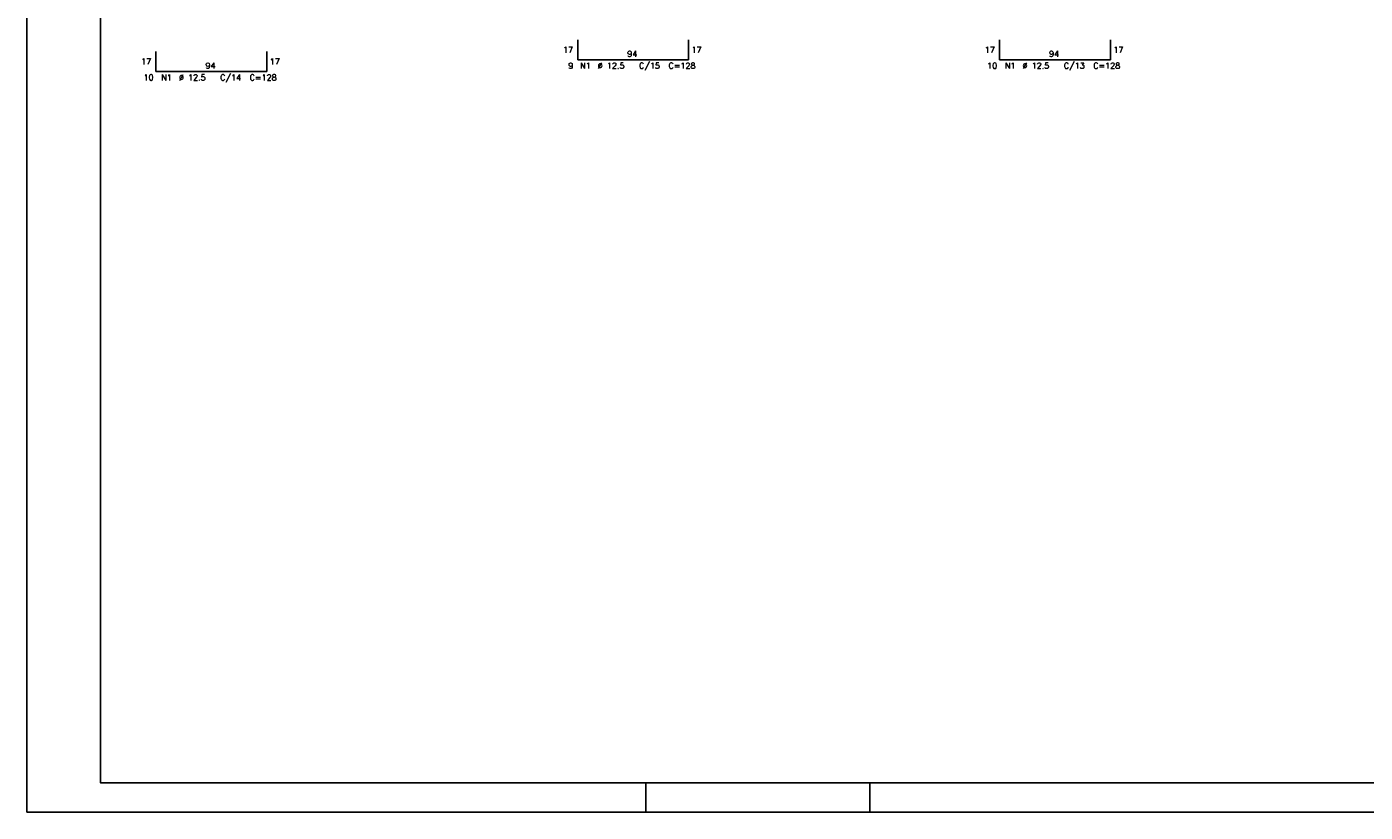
# Model space of a CAD drawing. Extents: x 0 to 84.1, y 0 to 59.4.
# Tile 1 of 6: x 0 to 45.4, y 0 to 26.6. Entities that reach past the tile are written whole.
import ezdxf

# ---------------------------------------------------------------- set-up
doc = ezdxf.new("R2010")
doc.units = 0
doc.header["$MEASUREMENT"] = 0
doc.layers.add('2', color=2, linetype='CONTINUOUS')
doc.layers.add('6', color=6, linetype='CONTINUOUS')
doc.styles.get("Standard").update_dxf_attribs({"font": 'ROMANS.SHX'})

msp = doc.modelspace()

# ---------------------------------------------------------------- linework, layer by layer
at = {"layer": '2', "linetype": 'Continuous'}
for p, q in [((0, 59.400002), (0, 0)), ((21, 1), (21, 0)), ((28.600006, 0), (28.600006, 1)), ((0, 0), (84.100006, 0))]:
    msp.add_line(p, q, dxfattribs=at)
msp.add_lwpolyline([(83.100006, 1), (2.5, 1), (2.5, 58.400002), (83.100006, 58.400002), (83.100006, 1)], dxfattribs=at)
at = {"layer": '6', "linetype": 'Continuous'}
for p, q in [((18.6872, 26.2028), (18.6872, 25.5228)), ((22.4472, 25.5228), (22.4472, 26.2028)), ((32.9944, 26.2028), (32.9944, 25.5228)), ((36.7544, 25.5228), (36.7544, 26.2028)), ((4.38, 25.8028), (4.38, 25.1228)), ((8.14, 25.1228), (8.14, 25.8028)), ((18.6872, 25.5228), (22.4472, 25.5228)), ((32.9944, 25.5228), (36.7544, 25.5228)), ((4.38, 25.1228), (8.14, 25.1228))]:
    msp.add_line(p, q, dxfattribs=at)

# ---------------------------------------------------------------- texts
at = {"layer": '2', "linetype": 'Continuous'}
for s, p in [('17', (18.1872, 25.7628)), ('17', (22.5472, 25.7628)), ('17', (32.4944, 25.7628)), ('17', (36.8544, 25.7628)), ('17', (3.88, 25.3628)), ('94', (6.06, 25.2228)), ('17', (8.24, 25.3628)), ('9', (18.3672, 25.2228)), ('%%c 12.5', (19.3672, 25.2228)), ('94', (20.3672, 25.6228)), ('C/15', (20.7672, 25.2228)), ('C=128', (21.7672, 25.2228)), ('10', (32.5744, 25.2228)), ('%%c 12.5', (33.7744, 25.2228)), ('94', (34.6744, 25.6228)), ('C/13', (35.1744, 25.2228)), ('C=128', (36.1744, 25.2228)), ('10', (3.96, 24.8228)), ('N1', (4.56, 24.8228)), ('%%c 12.5', (5.16, 24.8228)), ('C/14', (6.56, 24.8228)), ('C=128', (7.56, 24.8228)), ('N1', (18.7672, 25.2228)), ('N1', (33.1744, 25.2228))]:
    msp.add_text(s, height=0.2, dxfattribs=at).set_placement(p)

doc.saveas('drawing.dxf')
